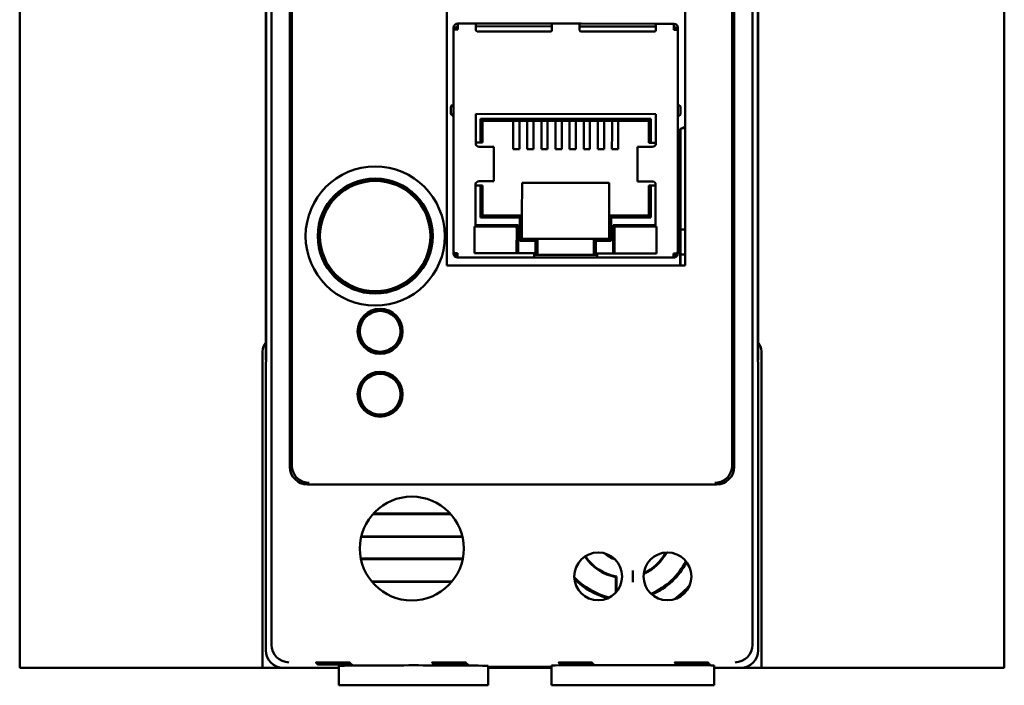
# Model space of a CAD drawing. Header units: inches. Extents: x 1.3 to 23.8, y 0.4 to 18.6.
# Tile 5 of 13: x 9.2 to 12, y 7.6 to 9.5. Entities that reach past the tile are written whole.
import ezdxf

# ---------------------------------------------------------------- set-up
doc = ezdxf.new("R2010")
doc.units = ezdxf.units.IN
doc.header["$LTSCALE"] = 0.8
doc.header["$MEASUREMENT"] = 0
doc.layers.add('Visible (ANSI)', color=7, linetype='Continuous', lineweight=50)

msp = doc.modelspace()

# ---------------------------------------------------------------- linework, layer by layer
at = {"layer": 'Visible (ANSI)'}
for p, q in [((9.1574, 11.1166), (9.1574, 7.6166)), ((11.9574, 7.6166), (11.9574, 11.1166)), ((9.8732, 7.6824), (9.8732, 11.0508)), ((11.2416, 11.0508), (11.2416, 7.6824)), ((9.9259, 10.5451), (9.9259, 8.1881)), ((11.1889, 8.1881), (11.1889, 10.5451)), ((11.1833, 10.3417), (11.1833, 8.2676)), ((9.8574, 10.2416), (9.8574, 8.4916)), ((11.2574, 8.4916), (11.2574, 10.2416)), ((9.8583, 10.1928), (9.8583, 8.5404)), ((11.2565, 8.5404), (11.2565, 10.1928)), ((9.8583, 8.5425), (9.8583, 10.1907)), ((11.2565, 10.1907), (11.2565, 8.5425)), ((11.0503, 10.1534), (11.0503, 8.7605)), ((10.3725, 8.7605), (10.3725, 9.5397)), ((9.9315, 8.2676), (9.9315, 9.4897)), ((10.3915, 9.4324), (10.3915, 9.4376)), ((10.3993, 9.4376), (10.3915, 9.4376)), ((10.3993, 9.4324), (10.3993, 9.4376)), ((10.4005, 9.4376), (10.4005, 9.4324)), ((10.4033, 9.4376), (10.4005, 9.4376)), ((10.4033, 9.4494), (10.4545, 9.4493)), ((10.4033, 9.4376), (10.4033, 9.4494)), ((10.4033, 9.4324), (10.4033, 9.4376)), ((10.4545, 9.4493), (10.4545, 9.4375)), ((10.4545, 9.4493), (10.4584, 9.4493)), ((10.671, 9.4412), (10.4545, 9.4414)), ((10.4545, 9.4308), (10.4545, 9.4375)), ((10.4584, 9.4493), (10.6671, 9.4491)), ((10.6671, 9.4491), (10.671, 9.4491)), ((10.671, 9.4491), (10.7498, 9.449)), ((10.671, 9.4373), (10.671, 9.4491)), ((10.671, 9.4373), (10.671, 9.4306)), ((10.7497, 9.4372), (10.7498, 9.449)), ((10.9663, 9.441), (10.7497, 9.4412)), ((10.7497, 9.4372), (10.7497, 9.4305)), ((10.7537, 9.449), (10.7498, 9.449)), ((10.9623, 9.4488), (10.7537, 9.449)), ((10.9663, 9.4488), (10.9623, 9.4488)), ((10.9663, 9.4488), (11.0175, 9.4488)), ((10.9663, 9.4488), (10.9663, 9.437)), ((10.9663, 9.4303), (10.9663, 9.437)), ((11.0175, 9.4488), (11.0175, 9.437)), ((11.0175, 9.437), (11.0202, 9.437)), ((11.0175, 9.4318), (11.0175, 9.437)), ((11.0202, 9.4318), (11.0202, 9.437)), ((11.0214, 9.437), (11.0293, 9.437)), ((11.0214, 9.437), (11.0214, 9.4318)), ((11.0293, 9.437), (11.0293, 9.4318)), ((10.3909, 8.801), (10.3915, 9.4324)), ((10.4033, 9.4324), (10.3915, 9.4324)), ((10.6671, 9.4267), (10.4584, 9.4269)), ((10.7537, 9.4266), (10.9623, 9.4264)), ((11.0175, 9.4318), (11.0293, 9.4318)), ((11.0293, 9.4318), (11.0287, 8.8004)), ((10.3834, 9.2104), (10.3834, 9.1947)), ((10.4542, 9.1922), (10.4541, 9.1068)), ((10.966, 9.1917), (10.4542, 9.1922)), ((10.966, 9.1063), (10.966, 9.1917)), ((11.0369, 9.194), (11.0369, 9.2098)), ((10.4679, 9.1107), (10.468, 9.1784)), ((10.468, 9.1784), (10.9522, 9.178)), ((10.4739, 9.1725), (10.468, 9.1784)), ((10.4739, 9.1725), (10.4738, 9.1107)), ((10.9463, 9.1721), (10.4739, 9.1725)), ((10.5607, 9.1724), (10.5607, 9.1579)), ((10.5607, 9.1355), (10.5607, 9.1579)), ((10.5784, 9.1724), (10.5784, 9.1579)), ((10.5784, 9.1355), (10.5784, 9.1579)), ((10.6008, 9.1354), (10.6009, 9.1578)), ((10.6009, 9.1724), (10.6009, 9.1578)), ((10.6185, 9.1354), (10.6186, 9.1578)), ((10.6186, 9.1724), (10.6186, 9.1578)), ((10.641, 9.1724), (10.641, 9.1578)), ((10.641, 9.1354), (10.641, 9.1578)), ((10.6587, 9.1724), (10.6587, 9.1578)), ((10.6587, 9.1354), (10.6587, 9.1578)), ((10.6811, 9.1354), (10.6812, 9.1578)), ((10.6812, 9.1723), (10.6812, 9.1578)), ((10.6989, 9.1723), (10.6989, 9.1577)), ((10.6989, 9.1354), (10.6989, 9.1577)), ((10.7213, 9.1723), (10.7213, 9.1577)), ((10.7213, 9.1353), (10.7213, 9.1577)), ((10.7391, 9.1723), (10.739, 9.1577)), ((10.739, 9.1353), (10.739, 9.1577)), ((10.7615, 9.1723), (10.7615, 9.1577)), ((10.7615, 9.1353), (10.7615, 9.1577)), ((10.7792, 9.1722), (10.7792, 9.1577)), ((10.7792, 9.1353), (10.7792, 9.1577)), ((10.8017, 9.1722), (10.8016, 9.1576)), ((10.8016, 9.1353), (10.8016, 9.1576)), ((10.8193, 9.1352), (10.8194, 9.1576)), ((10.8194, 9.1722), (10.8194, 9.1576)), ((10.8418, 9.1722), (10.8418, 9.1576)), ((10.8418, 9.1352), (10.8418, 9.1576)), ((10.8595, 9.1722), (10.8595, 9.1576)), ((10.8595, 9.1352), (10.8595, 9.1576)), ((10.9463, 9.1721), (10.9522, 9.178)), ((10.9463, 9.1103), (10.9463, 9.1721)), ((10.9522, 9.178), (10.9522, 9.1103)), ((10.5607, 9.1355), (10.5606, 9.092)), ((10.5784, 9.1355), (10.5783, 9.092)), ((10.6008, 9.1354), (10.6008, 9.092)), ((10.6185, 9.1354), (10.6185, 9.092)), ((10.641, 9.1354), (10.6409, 9.0919)), ((10.6587, 9.1354), (10.6587, 9.0919)), ((10.6811, 9.1354), (10.6811, 9.0919)), ((10.6989, 9.1354), (10.6988, 9.0919)), ((10.7213, 9.1353), (10.7213, 9.0919)), ((10.739, 9.1353), (10.739, 9.0918)), ((10.7615, 9.1353), (10.7614, 9.0918)), ((10.7792, 9.1353), (10.7791, 9.0918)), ((10.8016, 9.1353), (10.8016, 9.0918)), ((10.8193, 9.1352), (10.8193, 9.0918)), ((10.8418, 9.1352), (10.8417, 9.0917)), ((10.8595, 9.1352), (10.8594, 9.0917)), ((11.0358, 9.1496), (11.0358, 8.7605)), ((11.0369, 9.1489), (11.0369, 8.8635)), ((10.4542, 9.1107), (10.4679, 9.1107)), ((10.4679, 9.1107), (10.4738, 9.1107)), ((10.9463, 9.1103), (10.9522, 9.1103)), ((10.9522, 9.1103), (10.966, 9.1102)), ((10.4734, 9.0989), (10.4644, 9.0989)), ((10.4734, 9.0989), (10.505, 9.0989)), ((10.505, 9.0989), (10.5054, 9.0989)), ((10.5053, 9.0005), (10.5054, 9.0989)), ((10.5606, 9.092), (10.5783, 9.092)), ((10.6008, 9.092), (10.6185, 9.092)), ((10.6409, 9.0919), (10.6587, 9.0919)), ((10.6811, 9.0919), (10.6988, 9.0919)), ((10.739, 9.0918), (10.7213, 9.0919)), ((10.7791, 9.0918), (10.7614, 9.0918)), ((10.8193, 9.0918), (10.8016, 9.0918)), ((10.8594, 9.0917), (10.8417, 9.0917)), ((10.9146, 9.0001), (10.9147, 9.0985)), ((10.9147, 9.0985), (10.9151, 9.0985)), ((10.9151, 9.0985), (10.9467, 9.0985)), ((10.9557, 9.0984), (10.9467, 9.0985)), ((10.454, 8.9926), (10.4539, 8.8722)), ((10.4678, 8.9887), (10.454, 8.9887)), ((10.4643, 9.0005), (10.4733, 9.0005)), ((10.4677, 8.8977), (10.4678, 8.9887)), ((10.4737, 8.9887), (10.4678, 8.9887)), ((10.4733, 9.0005), (10.5049, 9.0005)), ((10.4737, 8.9887), (10.4736, 8.9036)), ((10.5049, 9.0005), (10.5053, 9.0005)), ((10.5859, 8.9964), (10.5858, 8.9035)), ((10.834, 8.9962), (10.5859, 8.9964)), ((10.8339, 8.9033), (10.834, 8.9962)), ((10.9146, 9.0001), (10.915, 9.0001)), ((10.915, 9.0001), (10.9466, 9)), ((10.9461, 8.9032), (10.9462, 8.9882)), ((10.9521, 8.9882), (10.9462, 8.9882)), ((10.9466, 9), (10.9556, 9)), ((10.9521, 8.9882), (10.952, 8.8973)), ((10.9658, 8.9882), (10.9521, 8.9882)), ((10.9657, 8.8717), (10.9659, 8.9921)), ((10.5746, 8.876), (10.4539, 8.8761)), ((10.4736, 8.9036), (10.4677, 8.8977)), ((10.5799, 8.8976), (10.4677, 8.8977)), ((10.4736, 8.9036), (10.5858, 8.9035)), ((10.5799, 8.8976), (10.5858, 8.9035)), ((10.5799, 8.8311), (10.5799, 8.8976)), ((10.5858, 8.9035), (10.5858, 8.837)), ((10.8338, 8.8368), (10.8339, 8.9033)), ((10.8339, 8.9033), (10.9461, 8.9032)), ((10.8339, 8.9033), (10.8398, 8.8974)), ((10.8398, 8.8974), (10.8397, 8.8308)), ((10.952, 8.8973), (10.8398, 8.8974)), ((10.9461, 8.9032), (10.952, 8.8973)), ((10.451, 8.8722), (10.4509, 8.7958)), ((10.4539, 8.8722), (10.451, 8.8722)), ((10.5667, 8.872), (10.4549, 8.8722)), ((10.5706, 8.7996), (10.5707, 8.8681)), ((10.5745, 8.7957), (10.5746, 8.876)), ((10.845, 8.7954), (10.8451, 8.8757)), ((10.8451, 8.8757), (10.9657, 8.8756)), ((10.849, 8.8678), (10.8489, 8.7993)), ((10.9648, 8.8717), (10.8529, 8.8718)), ((10.9687, 8.8717), (10.9657, 8.8717)), ((10.9686, 8.7953), (10.9687, 8.8717)), ((11.0364, 8.8631), (11.0369, 8.8635)), ((11.0364, 8.7923), (11.0364, 8.8631)), ((11.0503, 8.8631), (11.0364, 8.8631)), ((11.0369, 8.8635), (11.0503, 8.8635)), ((10.5799, 8.8311), (10.5858, 8.837)), ((10.624, 8.831), (10.5799, 8.8311)), ((10.5858, 8.837), (10.6299, 8.8369)), ((10.6239, 8.7956), (10.624, 8.831)), ((10.624, 8.831), (10.6299, 8.8369)), ((10.6299, 8.8369), (10.6298, 8.7956)), ((10.6299, 8.8369), (10.7897, 8.8368)), ((10.7897, 8.8368), (10.8338, 8.8368)), ((10.7897, 8.7955), (10.7897, 8.8368)), ((10.7956, 8.8309), (10.7897, 8.8368)), ((10.8397, 8.8308), (10.7956, 8.8309)), ((10.7956, 8.8309), (10.7956, 8.7955)), ((10.8338, 8.8368), (10.8397, 8.8308)), ((10.3909, 8.7958), (10.3909, 8.801)), ((10.3943, 8.7958), (10.3909, 8.7958)), ((10.3943, 8.7958), (10.4027, 8.7958)), ((10.3999, 8.793), (10.3943, 8.7875)), ((10.4027, 8.784), (10.4027, 8.7958)), ((10.4509, 8.7958), (10.62, 8.7956)), ((10.62, 8.7956), (10.62, 8.7838)), ((10.6298, 8.7956), (10.6298, 8.7917)), ((10.7897, 8.7915), (10.7897, 8.7955)), ((10.7995, 8.7954), (10.9686, 8.7953)), ((10.7995, 8.7836), (10.7995, 8.7954)), ((11.0168, 8.7952), (11.0252, 8.7952)), ((11.0168, 8.7834), (11.0168, 8.7952)), ((11.0196, 8.7925), (11.0252, 8.7869)), ((11.0252, 8.7952), (11.0287, 8.7952)), ((11.0287, 8.8004), (11.0287, 8.7952)), ((11.0369, 8.7918), (11.0364, 8.7923)), ((11.0364, 8.7923), (11.0503, 8.7923)), ((10.4027, 8.784), (10.62, 8.7838)), ((10.6223, 8.7917), (10.62, 8.7917)), ((10.62, 8.7838), (10.7995, 8.7836)), ((10.6223, 8.7917), (10.6298, 8.7917)), ((10.6298, 8.7917), (10.7897, 8.7915)), ((10.7897, 8.7915), (10.7972, 8.7915)), ((10.7995, 8.7915), (10.7972, 8.7915)), ((10.7995, 8.7836), (11.0168, 8.7834)), ((11.0503, 8.7918), (11.0369, 8.7918)), ((11.0369, 8.7918), (11.0369, 8.7605)), ((11.0503, 8.7605), (10.3725, 8.7605)), ((10.1771, 8.6327), (10.1771, 8.6374)), ((10.1831, 8.6327), (10.1771, 8.6327)), ((10.1771, 8.6324), (10.1771, 8.6327)), ((10.1891, 8.6326), (10.1831, 8.6327)), ((10.1891, 8.6373), (10.1891, 8.6326)), ((10.1891, 8.6326), (10.1891, 8.6323)), ((10.1285, 8.5986), (10.1245, 8.6009)), ((10.1316, 8.6037), (10.1285, 8.5986)), ((10.1288, 8.5984), (10.1285, 8.5986)), ((10.1306, 8.6112), (10.1346, 8.6089)), ((10.1346, 8.6089), (10.1316, 8.6037)), ((10.1346, 8.6089), (10.1349, 8.6087)), ((10.2307, 8.6076), (10.231, 8.6078)), ((10.231, 8.6078), (10.235, 8.6101)), ((10.2339, 8.6026), (10.231, 8.6078)), ((10.2368, 8.5973), (10.2339, 8.6026)), ((10.2368, 8.5973), (10.2366, 8.5972)), ((10.2409, 8.5996), (10.2368, 8.5973)), ((9.8583, 8.5425), (9.8578, 8.492)), ((9.8583, 8.5404), (9.8579, 8.4871)), ((9.8583, 8.5425), (9.8583, 8.5425)), ((10.1239, 8.5476), (10.128, 8.5499)), ((10.128, 8.5499), (10.1282, 8.55)), ((10.128, 8.5499), (10.1309, 8.5446)), ((10.1309, 8.5446), (10.1339, 8.5394)), ((10.2302, 8.5383), (10.2332, 8.5435)), ((10.2332, 8.5435), (10.2363, 8.5487)), ((10.236, 8.5488), (10.2363, 8.5487)), ((10.2363, 8.5487), (10.2403, 8.5463)), ((11.257, 8.492), (11.2565, 8.5425)), ((11.2565, 8.5425), (11.2565, 8.5425)), ((11.2569, 8.4871), (11.2565, 8.5404)), ((9.8479, 7.6166), (9.8479, 8.5166)), ((10.1339, 8.5394), (10.1298, 8.5371)), ((10.1341, 8.5396), (10.1339, 8.5394)), ((10.1757, 8.5146), (10.1757, 8.5149)), ((10.1757, 8.51), (10.1757, 8.5146)), ((10.1757, 8.5146), (10.1817, 8.5145)), ((10.1817, 8.5145), (10.1877, 8.5145)), ((10.1877, 8.5148), (10.1877, 8.5145)), ((10.1877, 8.5145), (10.1877, 8.5098)), ((10.2302, 8.5383), (10.2299, 8.5385)), ((10.2342, 8.536), (10.2302, 8.5383)), ((11.2669, 8.5166), (11.2669, 7.6166)), ((9.8574, 8.4916), (9.8578, 8.492)), ((9.8574, 8.4916), (9.8579, 8.4916)), ((9.8579, 8.4871), (9.8574, 8.4866)), ((9.8574, 8.4866), (9.8574, 7.6666)), ((9.8578, 8.492), (9.8579, 8.492)), ((11.2569, 8.492), (11.257, 8.492)), ((11.2569, 8.4916), (11.2574, 8.4916)), ((11.2574, 8.4866), (11.2569, 8.4871)), ((11.2574, 8.4916), (11.257, 8.492)), ((11.2574, 7.6666), (11.2574, 8.4866)), ((10.1771, 8.4537), (10.1771, 8.4584)), ((10.1891, 8.4583), (10.1891, 8.4536)), ((10.1306, 8.4322), (10.1346, 8.4299)), ((10.1346, 8.4299), (10.1316, 8.4247)), ((10.1346, 8.4299), (10.1349, 8.4297)), ((10.1831, 8.4537), (10.1771, 8.4537)), ((10.1771, 8.4534), (10.1771, 8.4537)), ((10.1891, 8.4536), (10.1831, 8.4537)), ((10.1891, 8.4536), (10.1891, 8.4533)), ((10.2307, 8.4286), (10.231, 8.4288)), ((10.231, 8.4288), (10.235, 8.4311)), ((10.2339, 8.4236), (10.231, 8.4288)), ((10.1285, 8.4196), (10.1245, 8.4219)), ((10.1316, 8.4247), (10.1285, 8.4196)), ((10.1288, 8.4194), (10.1285, 8.4196)), ((10.2368, 8.4183), (10.2339, 8.4236)), ((10.2368, 8.4183), (10.2366, 8.4182)), ((10.2409, 8.4206), (10.2368, 8.4183)), ((10.1239, 8.3686), (10.128, 8.3709)), ((10.128, 8.3709), (10.1282, 8.371)), ((10.128, 8.3709), (10.1309, 8.3656)), ((10.1339, 8.3604), (10.1298, 8.3581)), ((10.1309, 8.3656), (10.1339, 8.3604)), ((10.1341, 8.3606), (10.1339, 8.3604)), ((10.2302, 8.3593), (10.2299, 8.3595)), ((10.2302, 8.3593), (10.2332, 8.3645)), ((10.2342, 8.357), (10.2302, 8.3593)), ((10.2332, 8.3645), (10.2363, 8.3697)), ((10.236, 8.3698), (10.2363, 8.3697)), ((10.2363, 8.3697), (10.2403, 8.3673)), ((10.1757, 8.3356), (10.1757, 8.3359)), ((10.1757, 8.331), (10.1757, 8.3356)), ((10.1757, 8.3356), (10.1817, 8.3355)), ((10.1817, 8.3355), (10.1877, 8.3355)), ((10.1877, 8.3358), (10.1877, 8.3355)), ((10.1877, 8.3355), (10.1877, 8.3308)), ((9.9759, 8.1381), (11.1389, 8.1381)), ((10.3832, 8.0534), (10.1616, 8.0534)), ((10.3818, 8.055), (10.163, 8.055)), ((10.1283, 7.9887), (10.4165, 7.9887)), ((10.1287, 7.9903), (10.4161, 7.9903)), ((10.4174, 7.9269), (10.1274, 7.9269)), ((10.4171, 7.9253), (10.1277, 7.9253)), ((10.8524, 7.8302), (10.8524, 7.8744)), ((10.8542, 7.876), (10.8542, 7.8322)), ((10.9011, 7.8929), (10.9011, 7.8601)), ((10.1579, 7.8622), (10.387, 7.8622)), ((10.1592, 7.8606), (10.3856, 7.8606)), ((9.1774, 7.6166), (9.1574, 7.6166)), ((9.8479, 7.6166), (9.1774, 7.6166)), ((9.9074, 7.6166), (9.8479, 7.6166)), ((9.9074, 7.6166), (10.065, 7.6166)), ((10.0654, 7.5666), (10.0649, 7.6216)), ((10.4894, 7.5666), (10.4899, 7.6216)), ((10.4898, 7.6166), (10.6697, 7.6166)), ((10.4899, 7.6193), (10.6696, 7.6193)), ((10.6696, 7.6181), (10.4899, 7.6181)), ((10.6701, 7.5666), (10.6696, 7.6229)), ((10.7311, 7.6307), (10.7311, 7.6315)), ((10.7311, 7.6315), (10.7439, 7.6315)), ((10.7439, 7.6307), (10.7311, 7.6307)), ((10.7328, 7.6289), (10.7328, 7.6298)), ((10.7328, 7.6298), (10.7457, 7.6298)), ((10.7457, 7.6289), (10.7328, 7.6289)), ((10.7346, 7.6272), (10.7346, 7.628)), ((10.7346, 7.628), (10.7474, 7.628)), ((10.7474, 7.6272), (10.7346, 7.6272)), ((10.7363, 7.6263), (10.7492, 7.6263)), ((10.7363, 7.6254), (10.7363, 7.6263)), ((10.7492, 7.6254), (10.7363, 7.6254)), ((10.7439, 7.6307), (10.7439, 7.6315)), ((10.7457, 7.6289), (10.7457, 7.6298)), ((10.7474, 7.6272), (10.7474, 7.628)), ((10.7492, 7.6254), (10.7492, 7.6263)), ((10.8026, 7.624), (10.9995, 7.624)), ((11.0611, 7.6315), (11.0739, 7.6315)), ((11.0611, 7.6307), (11.0611, 7.6315)), ((11.0739, 7.6307), (11.0611, 7.6307)), ((11.0628, 7.6298), (11.0757, 7.6298)), ((11.0628, 7.6289), (11.0628, 7.6298)), ((11.0757, 7.6289), (11.0628, 7.6289)), ((11.0646, 7.6272), (11.0646, 7.628)), ((11.0646, 7.628), (11.0774, 7.628)), ((11.0774, 7.6272), (11.0646, 7.6272)), ((11.0663, 7.6263), (11.0792, 7.6263)), ((11.0663, 7.6254), (11.0663, 7.6263)), ((11.0792, 7.6254), (11.0663, 7.6254)), ((11.0739, 7.6307), (11.0739, 7.6315)), ((11.0757, 7.6289), (11.0757, 7.6298)), ((11.0774, 7.6272), (11.0774, 7.628)), ((11.0792, 7.6254), (11.0792, 7.6263)), ((11.132, 7.5666), (11.1325, 7.6229)), ((11.1325, 7.6166), (11.2074, 7.6166)), ((11.2669, 7.6166), (11.2074, 7.6166)), ((11.9374, 7.6166), (11.2669, 7.6166)), ((11.9574, 7.6166), (11.9374, 7.6166)), ((10.0654, 7.5666), (10.4894, 7.5666)), ((10.6701, 7.5666), (10.8026, 7.5666)), ((10.9995, 7.5666), (10.8026, 7.5666)), ((10.9995, 7.5666), (11.132, 7.5666))]:
    msp.add_line(p, q, dxfattribs=at)
for centre, radius in [((10.1684, 8.8446), 0.1979), ((10.1684, 8.8446), 0.1635), ((10.1684, 8.8446), 0.1625), ((10.1684, 8.8446), 0.1617), ((10.1684, 8.8446), 0.157), ((10.1824, 8.5736), 0.064), ((10.1824, 8.5736), 0.058), ((10.1824, 8.3946), 0.064), ((10.1824, 8.3946), 0.058), ((10.2724, 7.9556), 0.1478), ((10.8026, 7.8765), 0.068), ((10.9995, 7.8765), 0.068)]:
    msp.add_circle(centre, radius, dxfattribs=at)
for centre, radius, start, end in [((10.4033, 9.4376), 0.0118, 89.9452, 179.9452), ((10.4033, 9.4376), 0.00394, 89.9452, 179.9452), ((11.0175, 9.437), 0.0118, 359.9452, 89.9452), ((11.0175, 9.437), 0.00394, 359.9452, 89.9452), ((10.4584, 9.4308), 0.00394, 179.9452, 269.9452), ((10.6671, 9.4306), 0.00394, 269.9452, 359.9452), ((10.7537, 9.4305), 0.00394, 179.9452, 269.9452), ((10.9623, 9.4303), 0.00394, 269.9452, 359.9452), ((10.3913, 9.2104), 0.00787, 89.9452, 179.9452), ((11.0291, 9.2098), 0.00787, 359.9452, 89.9452), ((10.3912, 9.1947), 0.00787, 179.9452, 269.9452), ((11.029, 9.194), 0.00787, 269.9452, 359.9452), ((11.0202, 9.1976), 0.0505, 288.0462, 306.6195), ((11.0202, 9.1976), 0.0515, 288.8764, 305.7762), ((10.4549, 8.8682), 0.00394, 89.9452, 179.9452), ((10.5667, 8.8681), 0.00394, 359.9452, 89.9452), ((10.8529, 8.8678), 0.00394, 89.9452, 179.9452), ((10.9647, 8.8677), 0.00394, 359.9452, 89.9452), ((10.4066, 8.7998), 0.00787, 209.9452, 239.9452), ((10.4027, 8.7958), 0.00394, 224.9452, 269.9452), ((10.4548, 8.7997), 0.00394, 179.9452, 269.9452), ((10.5667, 8.7996), 0.00394, 269.9452, 359.9452), ((10.8529, 8.7993), 0.00394, 179.9452, 269.9452), ((10.9647, 8.7992), 0.00394, 269.9452, 359.9452), ((11.0129, 8.7992), 0.00787, 299.9452, 329.9452), ((11.0168, 8.7952), 0.00394, 269.9452, 314.9452), ((10.4027, 8.7958), 0.0118, 224.9452, 269.9452), ((11.0168, 8.7952), 0.0118, 269.9452, 314.9452), ((10.1824, 8.5736), 0.0598, 95.1139, 143.5935), ((10.1824, 8.5736), 0.0591, 89.3537, 95.1828), ((10.1824, 8.5736), 0.0591, 83.5245, 89.3537), ((10.1824, 8.5736), 0.0598, 35.1139, 83.5935), ((10.1824, 8.5736), 0.0598, 155.1139, 203.5935), ((10.1824, 8.5736), 0.0591, 149.3537, 155.1828), ((10.1824, 8.5736), 0.0591, 143.5245, 149.3537), ((10.1824, 8.5736), 0.0591, 29.3537, 35.1828), ((10.1824, 8.5736), 0.0591, 23.5245, 29.3537), ((10.1824, 8.5736), 0.0598, 335.1139, 23.5935), ((9.8874, 8.5166), 0.0395, 139.4196, 180), ((10.1824, 8.5736), 0.0591, 203.5245, 209.3537), ((10.1824, 8.5736), 0.0591, 209.3537, 215.1828), ((10.1824, 8.5736), 0.0591, 323.5245, 329.3537), ((10.1824, 8.5736), 0.0591, 329.3537, 335.1828), ((11.2274, 8.5166), 0.0395, 0, 40.5804), ((10.1824, 8.5736), 0.0598, 215.1139, 263.5935), ((10.1824, 8.5736), 0.0591, 263.5245, 269.3537), ((10.1824, 8.5736), 0.0591, 269.3537, 275.1828), ((10.1824, 8.5736), 0.0598, 275.1139, 323.5935), ((10.1824, 8.3946), 0.0591, 143.5245, 149.3537), ((10.1824, 8.3946), 0.0598, 95.1139, 143.5935), ((10.1824, 8.3946), 0.0591, 89.3537, 95.1828), ((10.1824, 8.3946), 0.0591, 83.5245, 89.3537), ((10.1824, 8.3946), 0.0598, 35.1139, 83.5935), ((10.1824, 8.3946), 0.0591, 29.3537, 35.1828), ((10.1824, 8.3946), 0.0598, 155.1139, 203.5935), ((10.1824, 8.3946), 0.0591, 149.3537, 155.1828), ((10.1824, 8.3946), 0.0591, 23.5245, 29.3537), ((10.1824, 8.3946), 0.0598, 335.1139, 23.5935), ((10.1824, 8.3946), 0.0591, 203.5245, 209.3537), ((10.1824, 8.3946), 0.0591, 209.3537, 215.1828), ((10.1824, 8.3946), 0.0598, 215.1139, 263.5935), ((10.1824, 8.3946), 0.0598, 275.1139, 323.5935), ((10.1824, 8.3946), 0.0591, 323.5245, 329.3537), ((10.1824, 8.3946), 0.0591, 329.3537, 335.1828), ((10.1824, 8.3946), 0.0591, 263.5245, 269.3537), ((10.1824, 8.3946), 0.0591, 269.3537, 275.1828), ((10.8774, 8.0066), 0.1345, 213.1542, 259.2879), ((10.8774, 8.0066), 0.1327, 213.1559, 259.9388), ((10.8774, 8.0066), 0.0863, 228.0989, 252.1241), ((10.8774, 8.0066), 0.084, 231.8102, 248.4128), ((10.8774, 8.0066), 0.1345, 293.8753, 332.4941), ((10.8774, 8.0066), 0.1327, 294.3443, 332.0251), ((10.8774, 8.0066), 0.1945, 292.7496, 333.6197), ((10.8774, 8.0066), 0.1978, 293.1952, 333.1742), ((10.8774, 8.0066), 0.1945, 222.782, 257.4411), ((10.8774, 8.0066), 0.1978, 223.9422, 256.2808), ((10.8774, 8.0066), 0.2412, 305.9835, 320.3859), ((10.8774, 8.0066), 0.2445, 308.7859, 317.5834)]:
    msp.add_arc(centre, radius, start, end, dxfattribs=at)
for centre, major_axis, ratio, start_param, end_param in [((10.6223, 8.7956), (0, -0.00394), 0.414214, 0, 1.570796), ((10.7972, 8.7954), (0, -0.00394), 0.414214, 4.712389, 6.283185), ((9.9304, 8.2676), (0, -0.125), 0.008727, 0.935984, 1.570796), ((11.1844, 8.2676), (0, 0.125), 0.008727, 1.570796, 2.205609), ((9.9759, 8.1881), (-0.0354, -0.0354), 0.999924, 5.497825, 7.068545), ((11.1389, 8.1881), (0.0354, -0.0354), 0.999924, 5.497825, 7.068545), ((9.9232, 7.6824), (-0.0354, -0.0354), 0.999924, 5.497825, 5.506476), ((9.9228, 7.682), (0.0192, -0.0463), 0.987735, 4.324034, 5.886104), ((11.192, 7.682), (0.0192, 0.0463), 0.987735, 3.538674, 5.100744), ((11.1916, 7.6824), (0.0354, -0.0354), 0.999924, 0.77671, 0.78536), ((9.9074, 7.6666), (-0.0354, -0.0354), 0.999924, 5.497825, 7.068545), ((11.2074, 7.6666), (0.0354, -0.0354), 0.999924, 5.497825, 7.068545), ((10.2774, 7.6216), (0.2125, 0), 0.008727, 6.283109, 9.424854), ((10.8026, 7.6229), (0.133, 0), 0.008727, 1.570796, 3.141669), ((10.9995, 7.6229), (0.133, 0), 0.008727, 6.283109, 7.853982)]:
    msp.add_ellipse(centre, major_axis=major_axis, ratio=ratio, start_param=start_param, end_param=end_param, dxfattribs=at)
for points, degree in [([(11.0369, 9.1489), (11.0363, 9.1492), (11.0358, 9.1496)], 2), ([(10.3943, 8.7958), (10.3921, 8.7976), (10.3909, 8.7993), (10.3909, 8.801)], 3), ([(10.3909, 8.7958), (10.3909, 8.7927), (10.3921, 8.7897), (10.3943, 8.7875)], 3), ([(11.0287, 8.8004), (11.0287, 8.7986), (11.0274, 8.7969), (11.0252, 8.7952)], 3), ([(11.0252, 8.7869), (11.0274, 8.7891), (11.0287, 8.7921), (11.0287, 8.7952)], 3), ([(10.8524, 7.8744), (10.8533, 7.8752), (10.8542, 7.876)], 2)]:
    msp.add_open_spline(points, degree=degree, dxfattribs=at)
for points, knots in [([(10.4541, 9.1068), (10.4541, 9.1047), (10.4553, 9.1027), (10.4592, 9.0998), (10.4619, 9.0989), (10.4644, 9.0989)], [0, 0, 0, 0, 0.5, 0.5, 1, 1, 1, 1]), ([(10.9557, 9.0984), (10.9581, 9.0984), (10.9608, 9.0993), (10.9648, 9.1022), (10.966, 9.1042), (10.966, 9.1063)], [0, 0, 0, 0, 0.5, 0.5, 1, 1, 1, 1]), ([(10.4643, 9.0005), (10.4618, 9.0005), (10.4591, 8.9996), (10.4552, 8.9967), (10.454, 8.9947), (10.454, 8.9926)], [0, 0, 0, 0, 0.5, 0.5, 1, 1, 1, 1]), ([(10.9659, 8.9921), (10.9659, 8.9942), (10.9647, 8.9962), (10.9608, 8.9992), (10.9581, 9), (10.9556, 9)], [0, 0, 0, 0, 0.5, 0.5, 1, 1, 1, 1]), ([(10.3987, 8.7958), (10.3987, 8.7953), (10.3988, 8.7948), (10.3992, 8.7938), (10.3995, 8.7934), (10.3999, 8.793)], [-0.01526468, -0.01526468, -0.01526468, -0.01526468, -0.00763234, -0.00763234, 0, 0, 0, 0]), ([(11.0196, 8.7925), (11.02, 8.7928), (11.0203, 8.7933), (11.0207, 8.7942), (11.0208, 8.7947), (11.0208, 8.7952)], [-0.01526468, -0.01526468, -0.01526468, -0.01526468, -0.00763234, -0.00763234, 0, 0, 0, 0]), ([(9.9804, 8.1426), (9.9804, 8.1426), (9.9803, 8.1426), (9.9691, 8.1428), (9.9583, 8.1468), (9.9432, 8.1593), (9.9383, 8.166), (9.9326, 8.1799), (9.9312, 8.1866), (9.9313, 8.1935)], [-0.0007569, -0.0007569, -0.0007569, -0.0007569, 0, 0, 0.1605033, 0.1605033, 0.2756155, 0.2756155, 0.369841, 0.369841, 0.369841, 0.369841]), ([(11.1835, 8.1935), (11.1836, 8.1866), (11.1823, 8.1799), (11.1765, 8.166), (11.1716, 8.1593), (11.1566, 8.1468), (11.1457, 8.1428), (11.1345, 8.1426), (11.1345, 8.1426), (11.1344, 8.1426)], [0, 0, 0, 0, 0.0646422, 0.0646422, 0.1436135, 0.1436135, 0.2537248, 0.2537248, 0.254244, 0.254244, 0.254244, 0.254244]), ([(10.0482, 7.6315), (10.0529, 7.6315), (10.0576, 7.6315), (10.0682, 7.6315), (10.0738, 7.6315), (10.0837, 7.6314), (10.0878, 7.6313), (10.0939, 7.6313), (10.0958, 7.6312), (10.0972, 7.6311), (10.0967, 7.631), (10.0933, 7.6309), (10.0903, 7.6309), (10.0825, 7.6308), (10.0777, 7.6308), (10.0667, 7.6307), (10.0606, 7.6307), (10.048, 7.6307), (10.0416, 7.6307), (10.0294, 7.6307), (10.0237, 7.6307), (10.0136, 7.6308), (10.0094, 7.6308), (10.003, 7.6309), (10.0009, 7.631), (9.9992, 7.6311), (9.9995, 7.6311), (10.0027, 7.6313), (10.0054, 7.6313), (10.0113, 7.6314), (10.0138, 7.6314), (10.0192, 7.6314), (10.0222, 7.6315), (10.0254, 7.6315), (10.031, 7.6315), (10.0371, 7.6315), (10.045, 7.6315), (10.0466, 7.6315), (10.0482, 7.6315)], [0.060561, 0.060561, 0.060561, 0.060561, 0.0964888, 0.0964888, 0.144728, 0.144728, 0.1929677, 0.1929677, 0.2412113, 0.2412113, 0.2894602, 0.2894602, 0.3377125, 0.3377125, 0.3859646, 0.3859646, 0.4342127, 0.4342127, 0.4824551, 0.4824551, 0.5306933, 0.5306933, 0.5789308, 0.5789308, 0.6271715, 0.6271715, 0.6754172, 0.6754172, 0.7236667, 0.7236667, 0.7509825, 0.7509825, 0.7783016, 0.7783016, 0.7783016, 0.8265483, 0.8265483, 0.8388626, 0.8388626, 0.8388626, 0.8388626]), ([(10.05, 7.6298), (10.0547, 7.6298), (10.0593, 7.6298), (10.0699, 7.6297), (10.0756, 7.6297), (10.0854, 7.6296), (10.0896, 7.6296), (10.0956, 7.6295), (10.0976, 7.6295), (10.099, 7.6293), (10.0985, 7.6293), (10.095, 7.6292), (10.0921, 7.6291), (10.0843, 7.629), (10.0794, 7.629), (10.0684, 7.629), (10.0623, 7.6289), (10.0498, 7.6289), (10.0434, 7.6289), (10.0312, 7.629), (10.0254, 7.629), (10.0154, 7.629), (10.0111, 7.6291), (10.0047, 7.6292), (10.0026, 7.6292), (10.0009, 7.6293), (10.0013, 7.6294), (10.0044, 7.6295), (10.0071, 7.6296), (10.0131, 7.6296), (10.0155, 7.6297), (10.021, 7.6297), (10.0239, 7.6297), (10.0271, 7.6297), (10.0327, 7.6298), (10.0388, 7.6298), (10.0467, 7.6298), (10.0483, 7.6298), (10.05, 7.6298)], [0.0605897, 0.0605897, 0.0605897, 0.0605897, 0.0965495, 0.0965495, 0.1448186, 0.1448186, 0.1930883, 0.1930883, 0.241362, 0.241362, 0.2896411, 0.2896411, 0.3379239, 0.3379239, 0.3862065, 0.3862065, 0.434485, 0.434485, 0.4827576, 0.4827576, 0.5310259, 0.5310259, 0.5792933, 0.5792933, 0.6275641, 0.6275641, 0.6758399, 0.6758399, 0.7241199, 0.7241199, 0.7514528, 0.7514528, 0.7787892, 0.7787892, 0.7787892, 0.8270663, 0.8270663, 0.8393789, 0.8393789, 0.8393789, 0.8393789]), ([(10.0517, 7.628), (10.0564, 7.628), (10.0611, 7.628), (10.0717, 7.628), (10.0774, 7.628), (10.0872, 7.6279), (10.0913, 7.6279), (10.0974, 7.6278), (10.0994, 7.6277), (10.1008, 7.6276), (10.1003, 7.6275), (10.0968, 7.6274), (10.0939, 7.6274), (10.086, 7.6273), (10.0812, 7.6273), (10.0702, 7.6272), (10.0641, 7.6272), (10.0515, 7.6272), (10.0451, 7.6272), (10.0329, 7.6272), (10.0271, 7.6272), (10.0171, 7.6273), (10.0128, 7.6273), (10.0065, 7.6274), (10.0044, 7.6275), (10.0026, 7.6276), (10.003, 7.6277), (10.0061, 7.6278), (10.0089, 7.6278), (10.0148, 7.6279), (10.0173, 7.6279), (10.0227, 7.6279), (10.0257, 7.628), (10.0288, 7.628), (10.0344, 7.628), (10.0406, 7.628), (10.0485, 7.628), (10.0501, 7.628), (10.0517, 7.628)], [0.0606186, 0.0606186, 0.0606186, 0.0606186, 0.0966101, 0.0966101, 0.1449093, 0.1449093, 0.1932089, 0.1932089, 0.2415126, 0.2415126, 0.2898219, 0.2898219, 0.3381352, 0.3381352, 0.3864484, 0.3864484, 0.4347573, 0.4347573, 0.4830602, 0.4830602, 0.5313585, 0.5313585, 0.5796559, 0.5796559, 0.6279566, 0.6279566, 0.6762627, 0.6762627, 0.7245731, 0.7245731, 0.7519231, 0.7519231, 0.7792769, 0.7792769, 0.7792769, 0.8275844, 0.8275844, 0.8398955, 0.8398955, 0.8398955, 0.8398955]), ([(10.0534, 7.6263), (10.0582, 7.6263), (10.0628, 7.6263), (10.0735, 7.6263), (10.0791, 7.6262), (10.089, 7.6262), (10.0931, 7.6261), (10.0992, 7.626), (10.1011, 7.626), (10.1026, 7.6259), (10.102, 7.6258), (10.0986, 7.6257), (10.0957, 7.6256), (10.0878, 7.6256), (10.083, 7.6255), (10.0719, 7.6255), (10.0658, 7.6254), (10.0532, 7.6254), (10.0469, 7.6254), (10.0346, 7.6255), (10.0289, 7.6255), (10.0188, 7.6256), (10.0146, 7.6256), (10.0082, 7.6257), (10.0061, 7.6257), (10.0043, 7.6259), (10.0047, 7.6259), (10.0078, 7.626), (10.0106, 7.6261), (10.0165, 7.6261), (10.019, 7.6262), (10.0244, 7.6262), (10.0274, 7.6262), (10.0306, 7.6262), (10.0362, 7.6263), (10.0423, 7.6263), (10.0502, 7.6263), (10.0518, 7.6263), (10.0534, 7.6263)], [0.0606477, 0.0606477, 0.0606477, 0.0606477, 0.0966708, 0.0966708, 0.145, 0.145, 0.1933295, 0.1933295, 0.2416632, 0.2416632, 0.2900027, 0.2900027, 0.3383465, 0.3383465, 0.3866902, 0.3866902, 0.4350297, 0.4350297, 0.4833628, 0.4833628, 0.5316911, 0.5316911, 0.5800183, 0.5800183, 0.628349, 0.628349, 0.6766854, 0.6766854, 0.7250263, 0.7250263, 0.7523934, 0.7523934, 0.7797645, 0.7797645, 0.7797645, 0.8281025, 0.8281025, 0.8404122, 0.8404122, 0.8404122, 0.8404122]), ([(10.3782, 7.6315), (10.3829, 7.6315), (10.3876, 7.6315), (10.3982, 7.6315), (10.4038, 7.6315), (10.4137, 7.6314), (10.4178, 7.6313), (10.4239, 7.6313), (10.4258, 7.6312), (10.4272, 7.6311), (10.4267, 7.631), (10.4233, 7.6309), (10.4203, 7.6309), (10.4125, 7.6308), (10.4077, 7.6308), (10.3967, 7.6307), (10.3906, 7.6307), (10.378, 7.6307), (10.3716, 7.6307), (10.3594, 7.6307), (10.3537, 7.6307), (10.3436, 7.6308), (10.3394, 7.6308), (10.333, 7.6309), (10.3309, 7.631), (10.3292, 7.6311), (10.3295, 7.6311), (10.3327, 7.6313), (10.3354, 7.6313), (10.3413, 7.6314), (10.3438, 7.6314), (10.3492, 7.6314), (10.3522, 7.6315), (10.3554, 7.6315), (10.361, 7.6315), (10.3671, 7.6315), (10.375, 7.6315), (10.3766, 7.6315), (10.3782, 7.6315)], [0.060561, 0.060561, 0.060561, 0.060561, 0.0964888, 0.0964888, 0.144728, 0.144728, 0.1929677, 0.1929677, 0.2412113, 0.2412113, 0.2894602, 0.2894602, 0.3377125, 0.3377125, 0.3859646, 0.3859646, 0.4342127, 0.4342127, 0.4824551, 0.4824551, 0.5306933, 0.5306933, 0.5789308, 0.5789308, 0.6271715, 0.6271715, 0.6754172, 0.6754172, 0.7236667, 0.7236667, 0.7509825, 0.7509825, 0.7783016, 0.7783016, 0.7783016, 0.8265483, 0.8265483, 0.8388626, 0.8388626, 0.8388626, 0.8388626]), ([(10.38, 7.6298), (10.3847, 7.6298), (10.3893, 7.6298), (10.3999, 7.6297), (10.4056, 7.6297), (10.4154, 7.6296), (10.4196, 7.6296), (10.4256, 7.6295), (10.4276, 7.6295), (10.429, 7.6293), (10.4285, 7.6293), (10.425, 7.6292), (10.4221, 7.6291), (10.4143, 7.629), (10.4094, 7.629), (10.3984, 7.629), (10.3923, 7.6289), (10.3798, 7.6289), (10.3734, 7.6289), (10.3612, 7.629), (10.3554, 7.629), (10.3454, 7.629), (10.3411, 7.6291), (10.3347, 7.6292), (10.3326, 7.6292), (10.3309, 7.6293), (10.3313, 7.6294), (10.3344, 7.6295), (10.3371, 7.6296), (10.3431, 7.6296), (10.3455, 7.6297), (10.351, 7.6297), (10.3539, 7.6297), (10.3571, 7.6297), (10.3627, 7.6298), (10.3688, 7.6298), (10.3767, 7.6298), (10.3783, 7.6298), (10.38, 7.6298)], [0.0605897, 0.0605897, 0.0605897, 0.0605897, 0.0965495, 0.0965495, 0.1448186, 0.1448186, 0.1930883, 0.1930883, 0.241362, 0.241362, 0.2896411, 0.2896411, 0.3379239, 0.3379239, 0.3862065, 0.3862065, 0.434485, 0.434485, 0.4827576, 0.4827576, 0.5310259, 0.5310259, 0.5792933, 0.5792933, 0.6275641, 0.6275641, 0.6758399, 0.6758399, 0.7241199, 0.7241199, 0.7514528, 0.7514528, 0.7787892, 0.7787892, 0.7787892, 0.8270663, 0.8270663, 0.8393789, 0.8393789, 0.8393789, 0.8393789]), ([(10.3817, 7.628), (10.3864, 7.628), (10.3911, 7.628), (10.4017, 7.628), (10.4074, 7.628), (10.4172, 7.6279), (10.4213, 7.6279), (10.4274, 7.6278), (10.4294, 7.6277), (10.4308, 7.6276), (10.4303, 7.6275), (10.4268, 7.6274), (10.4239, 7.6274), (10.416, 7.6273), (10.4112, 7.6273), (10.4002, 7.6272), (10.3941, 7.6272), (10.3815, 7.6272), (10.3751, 7.6272), (10.3629, 7.6272), (10.3571, 7.6272), (10.3471, 7.6273), (10.3428, 7.6273), (10.3365, 7.6274), (10.3344, 7.6275), (10.3326, 7.6276), (10.333, 7.6277), (10.3361, 7.6278), (10.3389, 7.6278), (10.3448, 7.6279), (10.3473, 7.6279), (10.3527, 7.6279), (10.3557, 7.628), (10.3588, 7.628), (10.3644, 7.628), (10.3706, 7.628), (10.3785, 7.628), (10.3801, 7.628), (10.3817, 7.628)], [0.0606186, 0.0606186, 0.0606186, 0.0606186, 0.0966101, 0.0966101, 0.1449093, 0.1449093, 0.1932089, 0.1932089, 0.2415126, 0.2415126, 0.2898219, 0.2898219, 0.3381352, 0.3381352, 0.3864484, 0.3864484, 0.4347573, 0.4347573, 0.4830602, 0.4830602, 0.5313585, 0.5313585, 0.5796559, 0.5796559, 0.6279566, 0.6279566, 0.6762627, 0.6762627, 0.7245731, 0.7245731, 0.7519231, 0.7519231, 0.7792769, 0.7792769, 0.7792769, 0.8275844, 0.8275844, 0.8398955, 0.8398955, 0.8398955, 0.8398955]), ([(10.3834, 7.6263), (10.3882, 7.6263), (10.3928, 7.6263), (10.4035, 7.6263), (10.4091, 7.6262), (10.419, 7.6262), (10.4231, 7.6261), (10.4292, 7.626), (10.4311, 7.626), (10.4326, 7.6259), (10.432, 7.6258), (10.4286, 7.6257), (10.4257, 7.6256), (10.4178, 7.6256), (10.413, 7.6255), (10.4019, 7.6255), (10.3958, 7.6254), (10.3832, 7.6254), (10.3769, 7.6254), (10.3646, 7.6255), (10.3589, 7.6255), (10.3488, 7.6256), (10.3446, 7.6256), (10.3382, 7.6257), (10.3361, 7.6257), (10.3343, 7.6259), (10.3347, 7.6259), (10.3378, 7.626), (10.3406, 7.6261), (10.3465, 7.6261), (10.349, 7.6262), (10.3544, 7.6262), (10.3574, 7.6262), (10.3606, 7.6262), (10.3662, 7.6263), (10.3723, 7.6263), (10.3802, 7.6263), (10.3818, 7.6263), (10.3834, 7.6263)], [0.0606477, 0.0606477, 0.0606477, 0.0606477, 0.0966708, 0.0966708, 0.145, 0.145, 0.1933295, 0.1933295, 0.2416632, 0.2416632, 0.2900027, 0.2900027, 0.3383465, 0.3383465, 0.3866902, 0.3866902, 0.4350297, 0.4350297, 0.4833628, 0.4833628, 0.5316911, 0.5316911, 0.5800183, 0.5800183, 0.628349, 0.628349, 0.6766854, 0.6766854, 0.7250263, 0.7250263, 0.7523934, 0.7523934, 0.7797645, 0.7797645, 0.7797645, 0.8281025, 0.8281025, 0.8404122, 0.8404122, 0.8404122, 0.8404122]), ([(10.7311, 7.6307), (10.7249, 7.6307), (10.719, 7.6307), (10.7081, 7.6308), (10.7034, 7.6308), (10.6958, 7.6309), (10.693, 7.6309), (10.6896, 7.631), (10.6892, 7.6311), (10.6907, 7.6312), (10.6926, 7.6313), (10.6987, 7.6313), (10.7028, 7.6314), (10.7111, 7.6314), (10.7148, 7.6315), (10.7227, 7.6315), (10.7268, 7.6315), (10.7311, 7.6315)], [0.0000418, 0.0000418, 0.0000418, 0.0000418, 0.0475528, 0.0475528, 0.0951059, 0.0951059, 0.1426606, 0.1426606, 0.1902173, 0.1902173, 0.237775, 0.237775, 0.2853322, 0.2853322, 0.3180771, 0.3180771, 0.3507779, 0.3507779, 0.3507779, 0.3507779]), ([(10.7328, 7.6289), (10.7266, 7.6289), (10.7207, 7.629), (10.7099, 7.629), (10.7051, 7.6291), (10.6975, 7.6291), (10.6947, 7.6292), (10.6914, 7.6293), (10.6909, 7.6293), (10.6924, 7.6295), (10.6944, 7.6295), (10.7005, 7.6296), (10.7045, 7.6296), (10.7128, 7.6297), (10.7165, 7.6297), (10.7244, 7.6298), (10.7286, 7.6298), (10.7328, 7.6298)], [0.0000367, 0.0000367, 0.0000367, 0.0000367, 0.047583, 0.047583, 0.0951662, 0.0951662, 0.1427512, 0.1427512, 0.1903381, 0.1903381, 0.237926, 0.237926, 0.2855135, 0.2855135, 0.3182792, 0.3182792, 0.351006, 0.351006, 0.351006, 0.351006]), ([(10.7346, 7.6272), (10.7284, 7.6272), (10.7224, 7.6272), (10.7116, 7.6273), (10.7069, 7.6273), (10.6992, 7.6274), (10.6964, 7.6274), (10.6931, 7.6275), (10.6926, 7.6276), (10.6941, 7.6277), (10.6961, 7.6278), (10.7022, 7.6279), (10.7063, 7.6279), (10.7145, 7.628), (10.7182, 7.628), (10.7262, 7.628), (10.7303, 7.628), (10.7346, 7.628)], [0.0000315, 0.0000315, 0.0000315, 0.0000315, 0.0476132, 0.0476132, 0.0952266, 0.0952266, 0.1428417, 0.1428417, 0.1904588, 0.1904588, 0.238077, 0.238077, 0.2856948, 0.2856948, 0.3184813, 0.3184813, 0.3512342, 0.3512342, 0.3512342, 0.3512342]), ([(10.7363, 7.6254), (10.7301, 7.6255), (10.7242, 7.6255), (10.7133, 7.6255), (10.7086, 7.6256), (10.7009, 7.6256), (10.6981, 7.6257), (10.6948, 7.6258), (10.6943, 7.6259), (10.6958, 7.626), (10.6978, 7.626), (10.7039, 7.6261), (10.708, 7.6262), (10.7163, 7.6262), (10.72, 7.6262), (10.7279, 7.6263), (10.7321, 7.6263), (10.7363, 7.6263)], [0.0000263, 0.0000263, 0.0000263, 0.0000263, 0.0476434, 0.0476434, 0.095287, 0.095287, 0.1429322, 0.1429322, 0.1905796, 0.1905796, 0.238228, 0.238228, 0.2858761, 0.2858761, 0.3186834, 0.3186834, 0.3514624, 0.3514624, 0.3514624, 0.3514624]), ([(10.7439, 7.6315), (10.7501, 7.6315), (10.7561, 7.6315), (10.7669, 7.6314), (10.7716, 7.6314), (10.7792, 7.6313), (10.7821, 7.6313), (10.7854, 7.6312), (10.7858, 7.6311), (10.7843, 7.631), (10.7824, 7.6309), (10.7763, 7.6308), (10.7722, 7.6308), (10.7639, 7.6307), (10.7602, 7.6307), (10.7523, 7.6307), (10.7482, 7.6307), (10.7439, 7.6307)], [0.0000443, 0.0000443, 0.0000443, 0.0000443, 0.0475535, 0.0475535, 0.0951083, 0.0951083, 0.1426655, 0.1426655, 0.190225, 0.190225, 0.2377854, 0.2377854, 0.2853449, 0.2853449, 0.3180829, 0.3180829, 0.3507804, 0.3507804, 0.3507804, 0.3507804]), ([(10.7457, 7.6298), (10.7519, 7.6298), (10.7578, 7.6297), (10.7686, 7.6297), (10.7734, 7.6297), (10.781, 7.6296), (10.7838, 7.6295), (10.7871, 7.6294), (10.7876, 7.6294), (10.7861, 7.6292), (10.7842, 7.6292), (10.7781, 7.6291), (10.774, 7.6291), (10.7657, 7.629), (10.762, 7.629), (10.7541, 7.629), (10.7499, 7.6289), (10.7457, 7.6289)], [0.0000391, 0.0000391, 0.0000391, 0.0000391, 0.0475837, 0.0475837, 0.0951687, 0.0951687, 0.1427561, 0.1427561, 0.1903458, 0.1903458, 0.2379365, 0.2379365, 0.2855262, 0.2855262, 0.318285, 0.318285, 0.3510086, 0.3510086, 0.3510086, 0.3510086]), ([(10.7474, 7.628), (10.7536, 7.628), (10.7596, 7.628), (10.7704, 7.6279), (10.7751, 7.6279), (10.7828, 7.6278), (10.7856, 7.6278), (10.7889, 7.6277), (10.7894, 7.6276), (10.7879, 7.6275), (10.7859, 7.6274), (10.7798, 7.6274), (10.7757, 7.6273), (10.7675, 7.6273), (10.7638, 7.6272), (10.7558, 7.6272), (10.7517, 7.6272), (10.7474, 7.6272)], [0.0000339, 0.0000339, 0.0000339, 0.0000339, 0.0476139, 0.0476139, 0.0952291, 0.0952291, 0.1428466, 0.1428466, 0.1904665, 0.1904665, 0.2380875, 0.2380875, 0.2857075, 0.2857075, 0.3184872, 0.3184872, 0.3512367, 0.3512367, 0.3512367, 0.3512367]), ([(10.7492, 7.6263), (10.7554, 7.6263), (10.7613, 7.6263), (10.7722, 7.6262), (10.7769, 7.6262), (10.7846, 7.6261), (10.7874, 7.626), (10.7907, 7.6259), (10.7912, 7.6259), (10.7897, 7.6258), (10.7877, 7.6257), (10.7816, 7.6256), (10.7775, 7.6256), (10.7692, 7.6255), (10.7655, 7.6255), (10.7576, 7.6255), (10.7534, 7.6255), (10.7492, 7.6254)], [0.0000288, 0.0000288, 0.0000288, 0.0000288, 0.0476441, 0.0476441, 0.0952894, 0.0952894, 0.1429372, 0.1429372, 0.1905873, 0.1905873, 0.2382385, 0.2382385, 0.2858888, 0.2858888, 0.3186893, 0.3186893, 0.3514649, 0.3514649, 0.3514649, 0.3514649]), ([(11.0611, 7.6307), (11.0549, 7.6307), (11.049, 7.6307), (11.0381, 7.6308), (11.0334, 7.6308), (11.0258, 7.6309), (11.023, 7.6309), (11.0196, 7.631), (11.0192, 7.6311), (11.0207, 7.6312), (11.0226, 7.6313), (11.0287, 7.6313), (11.0328, 7.6314), (11.0411, 7.6314), (11.0448, 7.6315), (11.0527, 7.6315), (11.0568, 7.6315), (11.0611, 7.6315)], [0.0000418, 0.0000418, 0.0000418, 0.0000418, 0.0475528, 0.0475528, 0.0951059, 0.0951059, 0.1426606, 0.1426606, 0.1902173, 0.1902173, 0.237775, 0.237775, 0.2853322, 0.2853322, 0.3180771, 0.3180771, 0.3507779, 0.3507779, 0.3507779, 0.3507779]), ([(11.0628, 7.6289), (11.0566, 7.6289), (11.0507, 7.629), (11.0399, 7.629), (11.0351, 7.6291), (11.0275, 7.6291), (11.0247, 7.6292), (11.0214, 7.6293), (11.0209, 7.6293), (11.0224, 7.6295), (11.0244, 7.6295), (11.0305, 7.6296), (11.0345, 7.6296), (11.0428, 7.6297), (11.0465, 7.6297), (11.0544, 7.6298), (11.0586, 7.6298), (11.0628, 7.6298)], [0.0000367, 0.0000367, 0.0000367, 0.0000367, 0.047583, 0.047583, 0.0951662, 0.0951662, 0.1427512, 0.1427512, 0.1903381, 0.1903381, 0.237926, 0.237926, 0.2855135, 0.2855135, 0.3182792, 0.3182792, 0.351006, 0.351006, 0.351006, 0.351006]), ([(11.0646, 7.6272), (11.0584, 7.6272), (11.0524, 7.6272), (11.0416, 7.6273), (11.0369, 7.6273), (11.0292, 7.6274), (11.0264, 7.6274), (11.0231, 7.6275), (11.0226, 7.6276), (11.0241, 7.6277), (11.0261, 7.6278), (11.0322, 7.6279), (11.0363, 7.6279), (11.0445, 7.628), (11.0482, 7.628), (11.0562, 7.628), (11.0603, 7.628), (11.0646, 7.628)], [0.0000315, 0.0000315, 0.0000315, 0.0000315, 0.0476132, 0.0476132, 0.0952266, 0.0952266, 0.1428417, 0.1428417, 0.1904588, 0.1904588, 0.238077, 0.238077, 0.2856948, 0.2856948, 0.3184813, 0.3184813, 0.3512342, 0.3512342, 0.3512342, 0.3512342]), ([(11.0663, 7.6254), (11.0601, 7.6255), (11.0542, 7.6255), (11.0433, 7.6255), (11.0386, 7.6256), (11.0309, 7.6256), (11.0281, 7.6257), (11.0248, 7.6258), (11.0243, 7.6259), (11.0258, 7.626), (11.0278, 7.626), (11.0339, 7.6261), (11.038, 7.6262), (11.0463, 7.6262), (11.05, 7.6262), (11.0579, 7.6263), (11.0621, 7.6263), (11.0663, 7.6263)], [0.0000263, 0.0000263, 0.0000263, 0.0000263, 0.0476434, 0.0476434, 0.095287, 0.095287, 0.1429322, 0.1429322, 0.1905796, 0.1905796, 0.238228, 0.238228, 0.2858761, 0.2858761, 0.3186834, 0.3186834, 0.3514624, 0.3514624, 0.3514624, 0.3514624]), ([(11.0739, 7.6315), (11.0801, 7.6315), (11.0861, 7.6315), (11.0969, 7.6314), (11.1016, 7.6314), (11.1092, 7.6313), (11.1121, 7.6313), (11.1154, 7.6312), (11.1158, 7.6311), (11.1143, 7.631), (11.1124, 7.6309), (11.1063, 7.6308), (11.1022, 7.6308), (11.0939, 7.6307), (11.0902, 7.6307), (11.0823, 7.6307), (11.0782, 7.6307), (11.0739, 7.6307)], [0.0000443, 0.0000443, 0.0000443, 0.0000443, 0.0475535, 0.0475535, 0.0951083, 0.0951083, 0.1426655, 0.1426655, 0.190225, 0.190225, 0.2377854, 0.2377854, 0.2853449, 0.2853449, 0.3180829, 0.3180829, 0.3507804, 0.3507804, 0.3507804, 0.3507804]), ([(11.0757, 7.6298), (11.0819, 7.6298), (11.0878, 7.6297), (11.0986, 7.6297), (11.1034, 7.6297), (11.111, 7.6296), (11.1138, 7.6295), (11.1171, 7.6294), (11.1176, 7.6294), (11.1161, 7.6292), (11.1142, 7.6292), (11.1081, 7.6291), (11.104, 7.6291), (11.0957, 7.629), (11.092, 7.629), (11.0841, 7.629), (11.0799, 7.6289), (11.0757, 7.6289)], [0.0000391, 0.0000391, 0.0000391, 0.0000391, 0.0475837, 0.0475837, 0.0951687, 0.0951687, 0.1427561, 0.1427561, 0.1903458, 0.1903458, 0.2379365, 0.2379365, 0.2855262, 0.2855262, 0.318285, 0.318285, 0.3510086, 0.3510086, 0.3510086, 0.3510086]), ([(11.0774, 7.628), (11.0836, 7.628), (11.0896, 7.628), (11.1004, 7.6279), (11.1051, 7.6279), (11.1128, 7.6278), (11.1156, 7.6278), (11.1189, 7.6277), (11.1194, 7.6276), (11.1179, 7.6275), (11.1159, 7.6274), (11.1098, 7.6274), (11.1057, 7.6273), (11.0975, 7.6273), (11.0938, 7.6272), (11.0858, 7.6272), (11.0817, 7.6272), (11.0774, 7.6272)], [0.0000339, 0.0000339, 0.0000339, 0.0000339, 0.0476139, 0.0476139, 0.0952291, 0.0952291, 0.1428466, 0.1428466, 0.1904665, 0.1904665, 0.2380875, 0.2380875, 0.2857075, 0.2857075, 0.3184872, 0.3184872, 0.3512367, 0.3512367, 0.3512367, 0.3512367]), ([(11.0792, 7.6263), (11.0854, 7.6263), (11.0913, 7.6263), (11.1022, 7.6262), (11.1069, 7.6262), (11.1146, 7.6261), (11.1174, 7.626), (11.1207, 7.6259), (11.1212, 7.6259), (11.1197, 7.6258), (11.1177, 7.6257), (11.1116, 7.6256), (11.1075, 7.6256), (11.0992, 7.6255), (11.0955, 7.6255), (11.0876, 7.6255), (11.0834, 7.6255), (11.0792, 7.6254)], [0.0000288, 0.0000288, 0.0000288, 0.0000288, 0.0476441, 0.0476441, 0.0952894, 0.0952894, 0.1429372, 0.1429372, 0.1905873, 0.1905873, 0.2382385, 0.2382385, 0.2858888, 0.2858888, 0.3186893, 0.3186893, 0.3514649, 0.3514649, 0.3514649, 0.3514649])]:
    msp.add_open_spline(points, degree=3, knots=knots, dxfattribs=at)

doc.saveas('drawing.dxf')
